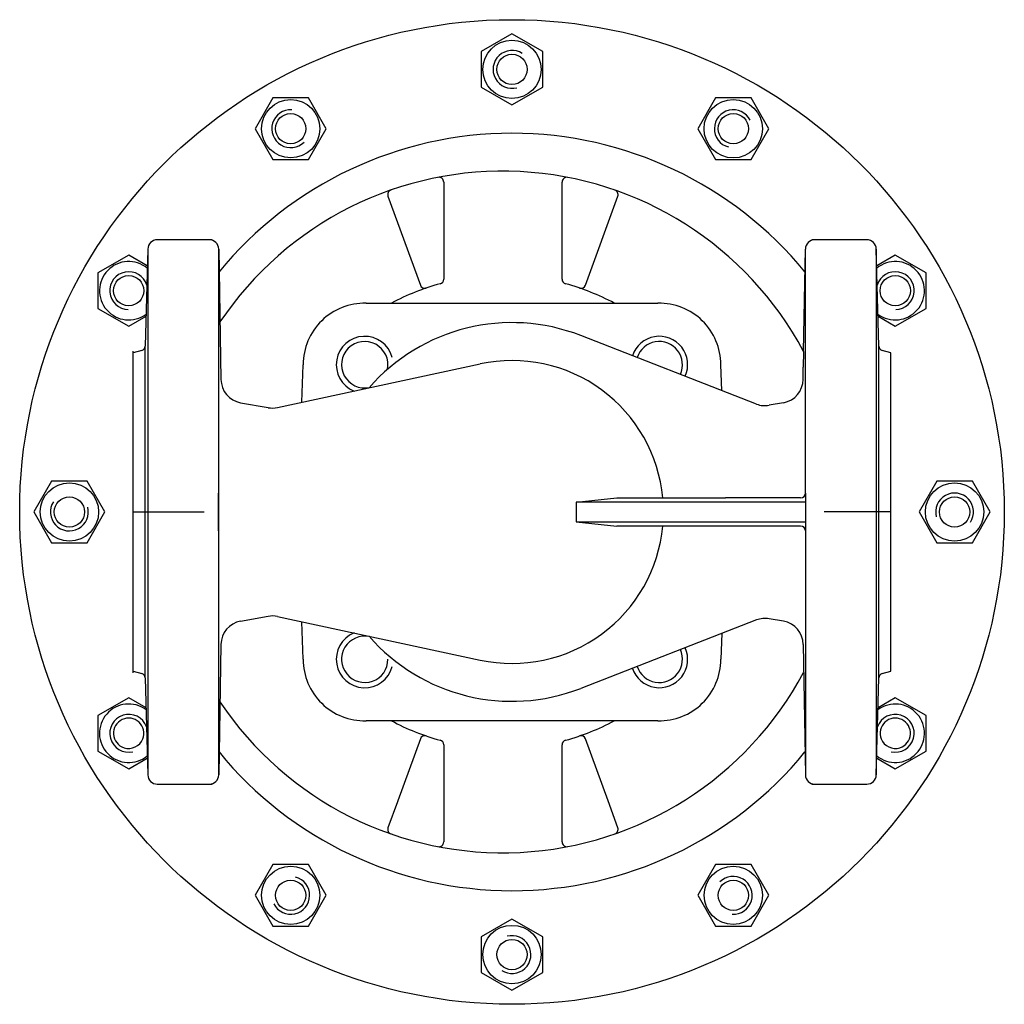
# Model space of a CAD drawing. Extents: x 0 to 208, y -126 to 82.
import ezdxf

# ---------------------------------------------------------------- set-up
doc = ezdxf.new("R2010")
doc.units = 0
doc.layers.get('0').update_dxf_attribs({"linetype": 'CONTINUOUS'})

# ---------------------------------------------------------------- blocks, each defined once
blk = doc.blocks.new('DMA160', base_point=(0.2, -125.5))
at = {"color": 7}
for p, q in [((104.2, 79.5), (97.7, 75.75)), ((110.7, 75.75), (104.2, 79.5)), ((97.7, 75.75), (97.7, 68.24)), ((110.7, 68.24), (110.7, 75.75)), ((97.7, 68.24), (104.2, 64.49)), ((104.2, 64.49), (110.7, 68.24)), ((53.7, 65.97), (49.95, 59.47)), ((61.2, 65.97), (53.7, 65.97)), ((64.96, 59.47), (61.2, 65.97)), ((147.2, 65.97), (143.45, 59.47)), ((154.7, 65.97), (147.2, 65.97)), ((158.46, 59.47), (154.7, 65.97)), ((49.95, 59.47), (53.7, 52.97)), ((61.2, 52.97), (64.96, 59.47)), ((143.45, 59.47), (147.2, 52.97)), ((154.7, 52.97), (158.46, 59.47)), ((53.7, 52.97), (61.2, 52.97)), ((147.2, 52.97), (154.7, 52.97)), ((23.23, 32.75), (16.73, 29)), ((27.16, 30.48), (23.23, 32.75)), ((185.17, 32.75), (181.24, 30.48)), ((191.67, 29), (185.17, 32.75)), ((16.73, 29), (16.73, 21.49)), ((191.67, 21.49), (191.67, 29)), ((16.73, 21.49), (23.23, 17.74)), ((185.17, 17.74), (191.67, 21.49)), ((23.23, 17.74), (26.89, 19.85)), ((181.52, 19.85), (185.17, 17.74)), ((6.95, -15), (3.2, -21.5)), ((14.45, -15), (6.95, -15)), ((18.21, -21.5), (14.45, -15)), ((193.95, -15), (190.2, -21.5)), ((201.45, -15), (193.95, -15)), ((205.21, -21.5), (201.45, -15)), ((3.2, -21.5), (6.95, -28)), ((14.45, -28), (18.21, -21.5)), ((190.2, -21.5), (193.95, -28)), ((201.45, -28), (205.21, -21.5)), ((6.95, -28), (14.45, -28)), ((193.95, -28), (201.45, -28)), ((23.23, -60.75), (16.73, -64.5)), ((26.89, -62.86), (23.23, -60.75)), ((185.17, -60.75), (181.52, -62.86)), ((191.67, -64.5), (185.17, -60.75)), ((16.73, -64.5), (16.73, -72.01)), ((191.67, -72.01), (191.67, -64.5)), ((16.73, -72.01), (23.23, -75.76)), ((185.17, -75.76), (191.67, -72.01)), ((23.23, -75.76), (27.16, -73.49)), ((181.24, -73.49), (185.17, -75.76)), ((53.7, -95.98), (49.95, -102.48)), ((61.2, -95.98), (53.7, -95.98)), ((64.96, -102.48), (61.2, -95.98)), ((147.2, -95.98), (143.45, -102.48)), ((154.7, -95.98), (147.2, -95.98)), ((158.46, -102.48), (154.7, -95.98)), ((49.95, -102.48), (53.7, -108.98)), ((61.2, -108.98), (64.96, -102.48)), ((143.45, -102.48), (147.2, -108.98)), ((154.7, -108.98), (158.46, -102.48)), ((104.2, -107.5), (97.7, -111.25)), ((110.7, -111.25), (104.2, -107.5)), ((53.7, -108.98), (61.2, -108.98)), ((147.2, -108.98), (154.7, -108.98)), ((97.7, -111.25), (97.7, -118.76)), ((110.7, -118.76), (110.7, -111.25)), ((97.7, -118.76), (104.2, -122.51)), ((104.2, -122.51), (110.7, -118.76))]:
    blk.add_line(p, q, dxfattribs=at)
for centre, radius in [((104.2, -21.5), 104), ((104.2, 72), 6.17), ((104.2, 72), 3.2), ((57.45, 59.47), 6.17), ((150.95, 59.47), 6.18), ((57.45, 59.47), 3.2), ((150.95, 59.47), 3.2), ((23.23, 25.25), 3.2), ((185.17, 25.25), 3.2), ((10.7, -21.5), 6.17), ((197.7, -21.5), 6.17), ((10.7, -21.5), 3.2), ((197.7, -21.5), 3.2), ((57.45, -102.48), 6.17), ((150.95, -102.48), 6.17), ((57.45, -102.48), 3.2), ((150.95, -102.48), 3.2), ((104.2, -115), 6.18), ((104.2, -115), 3.2)]:
    blk.add_circle(centre, radius, dxfattribs=at)
for centre, radius, start, end in [((104.2, 72), 4, 57, 285), ((57.45, 59.47), 4, 87, 315), ((150.95, 59.47), 4, 27, 255), ((104.2, -21.5), 80, 39.3292, 140.6708), ((23.23, 25.25), 6.17, 50.5473, 306.4527), ((185.17, 25.25), 6.17, 233.5473, 129.4527), ((23.23, 25.25), 4, 16.8003, 268.791), ((185.17, 25.25), 4, 271.209, 163.1997), ((197.7, -21.5), 4, 327, 195), ((10.7, -21.5), 4, 147, 15), ((23.23, -68.25), 6.18, 53.5473, 309.4527), ((185.17, -68.25), 6.17, 230.5473, 126.4527), ((23.23, -68.25), 4, 19.8003, 282.955), ((185.17, -68.25), 4, 257.045, 160.1997), ((23.23, -68.25), 3.2, 338.3073, 252.2058), ((185.17, -68.25), 3.2, 287.7942, 201.6927), ((23.23, -68.25), 3.2, 252.2058, 338.3073), ((185.17, -68.25), 3.2, 201.6927, 287.7942), ((104.2, -21.5), 80, 219.3292, 320.6708), ((57.45, -102.48), 4, 207, 75), ((150.95, -102.48), 4, 267, 135), ((104.2, -115), 4, 237, 105)]:
    blk.add_arc(centre, radius, start, end, dxfattribs=at)

msp = doc.modelspace()

# ---------------------------------------------------------------- linework, layer by layer
at = {"color": 7}
for p, q in [((89.78, 48.2), (89.78, 27.68)), ((114.78, 27.68), (114.78, 48.2)), ((78, 45.21), (84.84, 26.41)), ((119.72, 26.41), (126.56, 45.21)), ((40.84, 36), (29.26, 36)), ((179.15, 36), (167.56, 36)), ((27.26, 34.05), (26.72, 13.56)), ((27.26, 34.05), (27.26, -77.06)), ((42.24, 34.03), (42.72, 6.5)), ((42.24, -77.04), (42.24, 34.03)), ((165.79, 12.41), (166.17, 34.03)), ((166.18, -17.5), (166.18, 34.03)), ((181.15, 34.05), (181.15, -77.06)), ((181.68, 13.56), (181.15, 34.05)), ((73.36, 22.61), (135.04, 22.61)), ((155.85, 1.31), (118.72, 15.77)), ((25.98, 12.62), (24.2, 12.14)), ((26.72, -56.56), (26.72, 13.56)), ((181.68, -56.56), (181.68, 13.56)), ((184.2, 12.14), (182.42, 12.62)), ((165.79, 12.41), (165.73, 9.12)), ((54.64, 0.57), (97.48, 9.78)), ((59.81, 1.69), (60.09, 9.61)), ((148.5, 4.17), (148.31, 9.61)), ((165.69, 6.5), (165.73, 9.12)), ((46.85, 1.57), (52.72, 0.54)), ((161.55, 1.57), (158.53, 1.04)), ((42.22, -25.5), (42.22, -17.5)), ((117.77, -19.4), (126.34, -18.5)), ((126.34, -18.5), (149.3, -18.5)), ((165.18, -18.5), (149.3, -18.5)), ((166.18, -17.5), (166.18, -25.5)), ((166.18, -19.4), (117.77, -19.4)), ((117.77, -19.4), (117.77, -23.6)), ((117.77, -23.6), (166.18, -23.6)), ((117.77, -23.6), (126.34, -24.5)), ((149.3, -24.5), (126.34, -24.5)), ((165.18, -24.5), (149.3, -24.5)), ((166.18, -25.5), (166.18, -42.51)), ((46.85, -44.58), (52.72, -43.54)), ((54.64, -43.58), (97.48, -52.79)), ((166.17, -42.51), (166.17, -77.04)), ((60.09, -52.62), (59.81, -44.69)), ((155.85, -44.31), (118.72, -58.77)), ((161.55, -44.58), (158.53, -44.05)), ((148.5, -47.17), (148.31, -52.62)), ((42.72, -49.5), (42.24, -77.04)), ((165.69, -49.5), (166.17, -77.04)), ((24.2, -55.15), (25.98, -55.62)), ((182.42, -55.62), (184.2, -55.15)), ((26.72, -56.56), (27.26, -77.06)), ((181.15, -77.06), (181.68, -56.56)), ((135.04, -65.61), (73.36, -65.61)), ((84.84, -69.42), (80.06, -82.54)), ((89.78, -70.68), (89.78, -91.21)), ((114.78, -91.21), (114.78, -70.68)), ((124.49, -82.52), (119.72, -69.42)), ((29.26, -79), (40.84, -79)), ((167.56, -79), (179.15, -79)), ((79.99, -82.74), (78, -88.21)), ((80.06, -82.54), (79.99, -82.74)), ((126.56, -88.21), (124.49, -82.52))]:
    msp.add_line(p, q, dxfattribs=at)
at = {"color": 1}
for p, q in [((24.2, -55.5), (24.2, 12.5)), ((184.2, -55.15), (184.2, 12.14)), ((24.2, -21.5), (37.35, -21.5)), ((37.35, -21.5), (39.19, -21.5)), ((184.2, -21.5), (170.13, -21.5))]:
    msp.add_line(p, q, dxfattribs=at)
at = {"color": 7}
for centre, radius, start, end in [((102.28, -21.5), 72, 28.1031, 146.1187), ((88.78, 48.2), 1, 0, 101.1196), ((115.78, 48.2), 1, 78.8804, 180), ((78.94, 45.55), 1, 109.193, 200), ((125.62, 45.55), 1, 340, 70.807), ((29.26, 34), 2, 90, 178.5), ((40.24, 34), 2, 1, 90), ((168.17, 34), 2, 90, 179), ((179.15, 34), 2, 1.5, 90), ((88.78, 27.68), 1, 285.3495, 0), ((115.78, 27.68), 1, 180, 254.6505), ((102.28, -21.5), 50, 105.3495, 118.0845), ((85.78, 26.75), 1, 200, 288.8765), ((102.28, -21.5), 50, 61.9155, 74.6505), ((118.78, 26.75), 1, 251.1235, 340), ((73.09, 9.61), 13, 88.7982, 180), ((135.31, 9.61), 13, 0, 91.2018), ((104.2, -21.5), 40, 68.7173, 139.0029), ((73.09, 9.61), 6, 15, 247.8408), ((135.31, 9.61), 6, 336.006, 161.4286), ((25.72, 13.58), 1, 285, 358.5), ((73.09, 9.61), 4.9, 348.3943, 281.6057), ((135.31, 9.61), 4.9, 335.3967, 162.0379), ((182.68, 13.58), 1, 181.5, 255), ((104.2, -21.5), 32, 5.3794, 102.133), ((47.72, 6.5), 5, 180, 260), ((160.69, 6.5), 5, 280, 0), ((53.59, 5.46), 5, 260, 282.133), ((157.67, 5.96), 5, 248.7173, 280), ((165.18, -17.5), 1, 270, 0), ((104.2, -21.5), 32, 257.867, 354.6206), ((165.18, -25.5), 1, 0, 90), ((53.59, -48.47), 5, 77.867, 100), ((47.72, -49.5), 5, 100, 180), ((157.67, -48.97), 5, 80, 111.2827), ((160.69, -49.5), 5, 0, 80), ((73.09, -52.62), 6, 112.1592, 345), ((73.09, -52.62), 4.9, 78.3943, 0), ((104.2, -21.5), 40, 220.9971, 291.2827), ((135.31, -52.62), 6, 198.5714, 23.994), ((135.31, -52.62), 4.9, 197.9621, 24.6033), ((73.09, -52.62), 13, 180, 271.2018), ((135.31, -52.62), 13, 268.7982, 0), ((25.72, -56.59), 1, 1.5, 75), ((102.28, -21.5), 72, 213.8813, 331.8969), ((182.68, -56.59), 1, 105, 178.5), ((102.28, -21.5), 50, 241.9155, 254.6505), ((102.28, -21.5), 50, 285.3495, 298.0845), ((85.78, -69.76), 1, 71.1235, 160), ((88.78, -70.68), 1, 0, 74.6505), ((115.78, -70.68), 1, 105.3495, 180), ((118.78, -69.76), 1, 20, 108.8765), ((29.26, -77), 2, 181.5, 270), ((40.24, -77), 2, 270, 359), ((168.17, -77), 2, 181, 270), ((179.15, -77), 2, 270, 358.5), ((78.94, -88.56), 1, 160, 250.807), ((125.62, -88.56), 1, 289.193, 20), ((88.78, -91.21), 1, 258.8804, 0), ((115.78, -91.21), 1, 180, 281.1196)]:
    msp.add_arc(centre, radius, start, end, dxfattribs=at)

# ---------------------------------------------------------------- block references
msp.add_blockref('DMA160', (0.2, -125.5))

doc.saveas('drawing.dxf')
